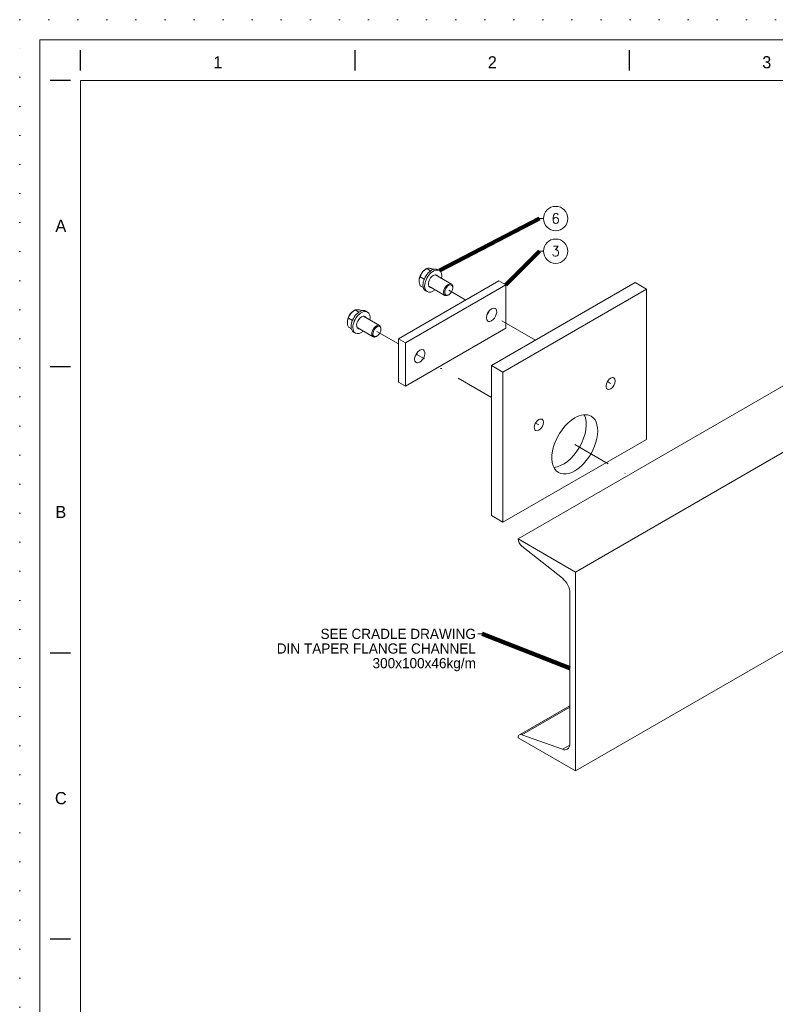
# Model space of a CAD drawing. Header units: millimetres. Extents: x -33820 to -29615, y -714818 to -711848.
# Tile 4 of 13: x -33820 to -32890, y -713060 to -711848. Entities that reach past the tile are written whole.
import ezdxf

# ---------------------------------------------------------------- set-up
doc = ezdxf.new("R2010")
doc.units = ezdxf.units.MM
doc.header["$MEASUREMENT"] = 0
for name, pattern in [('DGN Style 1', [35.687127, 0, -35.687127]), ('DGN Style 4', [95.165673, 47.582836, -23.791418, 0, -23.791418]), ('DGN Style 5', [41.634982, 17.843564, -23.791418])]:
    doc.linetypes.add(name, pattern=pattern)
doc.styles.add('Style-ENGINEERING', font='ENGINEERING.shx')
doc.styles.add('Style-ENGINEERING_0', font='ENGINEERING.shx')
doc.dimstyles.new('MetricMM', dxfattribs={"dimtxt": 3, "dimasz": 3, "dimexe": 1.5, "dimexo": 1.5, "dimgap": 1.5, "dimtad": 1, "dimdec": 0, "dimzin": 7, "dimtxsty": 'Style-ENGINEERING_0', "dimcen": 0.09, "dimclrd": 1, "dimclre": 1, "dimclrt": 7, "dimadec": 0, "dimazin": 3, "dimtfac": 1, "dimtdec": 0, "dimtofl": 0, "dimtmove": 0, "dimatfit": 3, "dimfxl": 1, "dimtzin": 7, "dimlwd": -1, "dimlwe": 0, "dimarcsym": 0})

# ---------------------------------------------------------------- blocks, each defined once
blk = doc.blocks.new('*U108')
for p, q in [((-405.55, 284.53), (-405.55, 289.53)), ((-337.96, 284.53), (-337.96, 289.53)), ((-270.38, 284.53), (-270.38, 289.53)), ((-408.05, 282.03), (-413.05, 282.03)), ((-408.05, 211.53), (-413.05, 211.53)), ((-408.05, 141.03), (-413.05, 141.03)), ((-408.05, 70.53), (-413.05, 70.53))]:
    blk.add_line(p, q)
at = {"color": 7, "linetype": 'Continuous', "lineweight": 0, "flags": 128}
blk.add_lwpolyline([(-415.55, 292.03), (415.45, 292.03), (415.45, -291.97), (-415.55, -291.97), (-415.55, 292.03)], close=True, dxfattribs=at)
at = {"color": 7, "linetype": 'Continuous', "lineweight": 13, "flags": 128}
blk.add_lwpolyline([(-405.55, 282.03), (405.45, 282.03), (405.45, -281.97), (-405.55, -281.97), (-405.55, 282.03)], close=True, dxfattribs=at)
at = {"char_height": 3, "attachment_point": 5, "line_spacing_factor": 1.2, "style": 'Style-ENGINEERING'}
for s, insert in [('1', (-371.76, 286.53)), ('2', (-304.17, 286.53)), ('3', (-236.59, 286.53)), ('A', (-410.42, 246.28)), ('B', (-410.42, 175.78)), ('C', (-410.42, 105.28))]:
    blk.add_mtext(s, dxfattribs=dict(at, insert=insert))

msp = doc.modelspace()

# ---------------------------------------------------------------- linework, layer by layer
at = {"color": 7, "linetype": 'Continuous', "lineweight": 0}
for p, q in [((-33175.22, -712092.57), (-33180.22, -712092.57)), ((-33175.22, -712132.76), (-33180.22, -712132.76)), ((-33318.84, -712154.12), (-33320.1, -712154.86)), ((-33318.84, -712154.12), (-33314.13, -712156.84)), ((-33316.03, -712153.76), (-33315.99, -712153.76)), ((-33310.65, -712154.86), (-33310.38, -712155.01)), ((-33288.53, -712173.31), (-33308.35, -712161.86)), ((-33303.41, -712156.63), (-33305.53, -712155.41)), ((-32640.61, -712160.43), (-33206.29, -712487.03)), ((-33327.03, -712164.31), (-33322.06, -712167.18)), ((-33327.03, -712175.23), (-33323.3, -712177.38)), ((-33316.35, -712175.72), (-33296.53, -712187.16)), ((-33320.53, -712181.39), (-33318.41, -712182.61)), ((-33292.53, -712186.77), (-33291.82, -712186.36)), ((-33286.87, -712177.79), (-33286.87, -712176.97)), ((-33407.23, -712205.16), (-33408.49, -712205.89)), ((-33407.23, -712205.16), (-33402.51, -712207.88)), ((-33404.42, -712204.79), (-33404.38, -712204.79)), ((-33399.03, -712205.89), (-33398.77, -712206.04)), ((-33391.8, -712207.66), (-33393.92, -712206.44)), ((-32569.9, -712201.26), (-33135.58, -712527.86)), ((-33415.42, -712215.34), (-33410.45, -712218.21)), ((-33376.92, -712224.34), (-33396.74, -712212.89)), ((-33415.42, -712226.27), (-33411.69, -712228.42)), ((-33408.92, -712232.42), (-33406.8, -712233.64)), ((-33404.74, -712226.75), (-33384.92, -712238.19)), ((-33375.26, -712228.82), (-33375.26, -712228)), ((-33380.92, -712237.8), (-33380.21, -712237.39)), ((-32569.9, -712446.21), (-33135.58, -712772.81)), ((-33135.58, -712527.86), (-33206.29, -712487.03)), ((-33201.68, -712496.12), (-33151.89, -712535.63)), ((-33135.58, -712772.81), (-33135.58, -712527.86)), ((-33142.65, -712553.8), (-33142.65, -712738.7)), ((-33255.87, -712603.83), (-33250.87, -712603.83)), ((-33142.65, -712692.53), (-33204.64, -712728.32)), ((-33142.65, -712694.15), (-33201.68, -712728.23)), ((-33206.29, -712731.98), (-33135.58, -712772.81)), ((-33151.89, -712746.21), (-33201.68, -712728.23)), ((-33142.85, -712740.99), (-33151.89, -712746.21))]:
    msp.add_line(p, q, dxfattribs=at)
at = {"color": 5, "linetype": 'Continuous', "lineweight": 0}
for p, q in [((-33229.98, -712169.4), (-33353.72, -712240.84)), ((-33221.49, -712174.3), (-33345.23, -712245.74)), ((-33221.49, -712174.3), (-33229.98, -712169.4)), ((-33221.49, -712227.37), (-33221.49, -712174.3)), ((-33221.49, -712227.37), (-33345.23, -712298.82)), ((-33345.23, -712245.74), (-33353.72, -712240.84)), ((-33353.72, -712240.84), (-33353.72, -712293.92)), ((-33345.23, -712298.82), (-33345.23, -712245.74)), ((-33353.72, -712293.92), (-33345.23, -712298.82))]:
    msp.add_line(p, q, dxfattribs=at)
at = {"color": 3, "linetype": 'Continuous', "lineweight": 0}
for p, q in [((-33239.2, -712273.52), (-33062.43, -712171.45)), ((-33062.43, -712171.45), (-33048.28, -712179.62)), ((-33225.06, -712281.68), (-33048.28, -712179.62)), ((-33048.28, -712179.62), (-33048.28, -712364.52)), ((-33239.2, -712273.52), (-33225.06, -712281.68)), ((-33239.2, -712458.42), (-33239.2, -712273.52)), ((-33225.06, -712466.59), (-33225.06, -712281.68)), ((-33048.28, -712364.52), (-33225.06, -712466.59)), ((-33239.2, -712458.42), (-33225.06, -712466.59))]:
    msp.add_line(p, q, dxfattribs=at)
at = {"color": 1, "linetype": 'DGN Style 4', "lineweight": 0}
for p, q in [((-33270.63, -712192.88), (-33291.82, -712180.64)), ((-33185.08, -712242.27), (-33243.67, -712208.44)), ((-33353.72, -712246.97), (-33380.21, -712231.67)), ((-33239.2, -712313.08), (-33332.06, -712259.48)), ((-33092.48, -712295.73), (-33096.48, -712293.42)), ((-33180.87, -712346.76), (-33184.87, -712344.45)), ((-33136.67, -712370.65), (-33070.69, -712408.74))]:
    msp.add_line(p, q, dxfattribs=at)
at = {"color": 7, "linetype": 'DGN Style 1', "lineweight": 0, "flags": 128}
msp.add_lwpolyline([(-33820.09, -711847.68), (-29615.09, -711847.68), (-29615.09, -714817.68), (-33820.09, -714817.68), (-33820.09, -711847.68)], close=True, dxfattribs=at)
at = {"color": 7, "linetype": 'Continuous', "lineweight": 13}
for centre in [(-33160.22, -712092.57), (-33160.22, -712132.76)]:
    msp.add_circle(centre, 15, dxfattribs=at)
at = {"color": 7, "linetype": 'Continuous', "lineweight": 0, "extrusion": (0, 0, -1)}
for centre, major_axis, start_param, end_param in [((-33320.1, -712164.31), (-5.79, -10.03), 0.7853844, 2.3562062), ((-33313.03, -712168.4), (-7.5, -12.99), 0.7853969, 3.1415944), ((-33310.91, -712169.62), (-7.5, -12.99), 0.785398, 3.1415938), ((-33310.91, -712169.62), (-7.5, -12.99), 3.1415938, 4.1498504), ((-33313.03, -712168.4), (-7.5, -12.99), 6.2831835, 7.0685822), ((-33310.91, -712169.62), (-7.5, -12.99), 6.2831841, 7.0685833), ((-33291.82, -712180.64), (-3.5, -6.06), 5.4977853, 10.2101766), ((-33310.91, -712169.62), (-7.5, -12.99), 5.2749202, 6.2831841), ((-33291.82, -712180.64), (-3.5, -6.06), 3.9269913, 5.4977853), ((-33408.49, -712215.34), (-5.79, -10.03), 0.7853861, 2.3562076), ((-33401.42, -712219.43), (-7.5, -12.99), 0.7853989, 3.141593), ((-33399.3, -712220.65), (-7.5, -12.99), 0.7853972, 3.1415927), ((-33399.3, -712220.65), (-7.5, -12.99), 3.1415927, 4.1498541), ((-33401.42, -712219.43), (-7.5, -12.99), 6.283184, 7.0685842), ((-33399.3, -712220.65), (-7.5, -12.99), 6.2831844, 7.0685825), ((-33399.3, -712220.65), (-7.5, -12.99), 5.2749245, 6.2831844), ((-33380.21, -712231.67), (-3.5, -6.06), 5.4977841, 10.2101785), ((-33380.21, -712231.67), (-3.5, -6.06), 3.9269932, 5.4977841), ((-33153.97, -712547.27), (-8, 13.86), 0.9704253, 2.3561942), ((-33153.97, -712732.17), (-8, 13.86), 2.3561945, 3.1415927), ((-33153.97, -712732.17), (-8, 13.86), 3.1415927, 3.7419626)]:
    msp.add_ellipse(centre, major_axis=major_axis, ratio=0.5773503, start_param=start_param, end_param=end_param, dxfattribs=at)
at = {"color": 7, "linetype": 'Continuous', "lineweight": 0}
for centre, major_axis, start_param, end_param in [((-33310.91, -712169.62), (4.25, 7.36), 0.7853958, 3.1415941), ((-33310.91, -712169.62), (4.25, 7.36), 6.283182, 7.0685811), ((-33313.03, -712168.4), (4.25, 7.36), -0.3446918, -0.2522276), ((-33310.91, -712169.62), (4.25, 7.36), 5.9384916, 6.283182), ((-33292.53, -712180.24), (4, 6.93), 0.0000002, 3.1415924), ((-33292.53, -712180.24), (4, 6.93), 5.4977839, 6.2831855), ((-33313.03, -712168.4), (4.25, 7.36), 3.3938238, 3.4863016), ((-33310.91, -712169.62), (4.25, 7.36), 3.1415941, 3.4863036), ((-33292.53, -712180.24), (4, 6.93), 3.1415924, 3.9269893), ((-33399.3, -712220.65), (4.25, 7.36), 0.7853961, 3.1415955), ((-33399.3, -712220.65), (4.25, 7.36), 6.2831844, 7.0685814), ((-33401.42, -712219.43), (4.25, 7.36), -0.3447057, -0.2522338), ((-33399.3, -712220.65), (4.25, 7.36), 5.9384772, 6.2831844), ((-33380.92, -712231.27), (4, 6.93), 0, 3.1415927), ((-33401.42, -712219.43), (4.25, 7.36), 3.3938287, 3.4862936), ((-33399.3, -712220.65), (4.25, 7.36), 3.1415955, 3.486289), ((-33380.92, -712231.27), (4, 6.93), 5.4977851, 6.2831853), ((-33380.92, -712231.27), (4, 6.93), 3.1415927, 3.9269908), ((-33200.64, -712490.3), (4, -6.93), 3.9269881, 5.3127614), ((-33200.64, -712735.25), (4, -6.93), 3.1415927, 3.9269895), ((-33200.64, -712735.25), (4, -6.93), 2.5412201, 3.1415927)]:
    msp.add_ellipse(centre, major_axis=major_axis, ratio=0.5773503, start_param=start_param, end_param=end_param, dxfattribs=at)
at = {"color": 5, "linetype": 'Continuous', "lineweight": 0, "extrusion": (0, 0, -1)}
for centre, start_param, end_param in [((-33239.17, -712211.04), 0.0000002, 3.1415924), ((-33239.17, -712211.04), 3.1415924, 5.4977866), ((-33239.17, -712211.04), 5.4977866, 6.2831855), ((-33327.56, -712262.07), 6.2831844, 9.424777), ((-33327.56, -712262.07), 3.1415917, 5.4977898), ((-33327.56, -712262.07), 5.4977898, 6.2831844)]:
    msp.add_ellipse(centre, major_axis=(-4.5, -7.79), ratio=0.5773503, start_param=start_param, end_param=end_param, dxfattribs=at)
at = {"color": 5, "linetype": 'Continuous', "lineweight": 0}
for centre, start_param, end_param in [((-33247.65, -712206.14), 4.3725542, 5.0522268), ((-33336.04, -712257.17), 4.3725538, 5.0522265)]:
    msp.add_ellipse(centre, major_axis=(4.5, 7.79), ratio=0.5773503, start_param=start_param, end_param=end_param, dxfattribs=at)
at = {"color": 3, "linetype": 'Continuous', "lineweight": 0}
for centre, major_axis, start_param, end_param in [((-33092.48, -712295.73), (4, 6.93), 0.7853988, 3.1415965), ((-33092.48, -712295.73), (4, 6.93), 3.1415965, 6.2831815), ((-33092.48, -712295.73), (4, 6.93), 6.2831815, 7.0685841), ((-33136.67, -712370.65), (20, 34.64), 0.0000003, 0.7853985), ((-33180.87, -712346.76), (4, 6.93), 0.7853988, 3.1415965), ((-33180.87, -712346.76), (4, 6.93), 3.1415965, 6.2831815), ((-33180.87, -712346.76), (4, 6.93), 6.2831815, 7.0685841), ((-33136.67, -712370.65), (20, 34.64), 0.7853985, 3.1415928), ((-33150.82, -712362.48), (20, 34.64), 3.502959, 5.921819), ((-33136.67, -712370.65), (20, 34.64), 3.1415928, 6.2831856)]:
    msp.add_ellipse(centre, major_axis=major_axis, ratio=0.5773503, start_param=start_param, end_param=end_param, dxfattribs=at)
at = {"color": 7, "linetype": 'Continuous', "lineweight": 0}
for points in [[(-33327.03, -712164.31), (-33326.93, -712164.03), (-33326.08, -712160.47), (-33323.32, -712156.81), (-33319.57, -712154.58), (-33319.09, -712154.27), (-33318.84, -712154.12)], [(-33415.42, -712215.34), (-33415.31, -712215.06), (-33414.47, -712211.5), (-33411.71, -712207.84), (-33407.95, -712205.61), (-33407.47, -712205.3), (-33407.23, -712205.16)]]:
    msp.add_open_spline(points, degree=3, knots=[0, 0, 0, 0, 0.0720347, 0.8755403, 0.9377679, 1, 1, 1, 1], dxfattribs=at)
for points in [[(-33318.84, -712154.12), (-33318.31, -712153.81), (-33317.46, -712153.63), (-33316.03, -712153.76)], [(-33315.99, -712153.76), (-33314.56, -712153.89), (-33312.64, -712154.32), (-33310.65, -712154.86)], [(-33328.29, -712169.04), (-33328.29, -712167.13), (-33327.77, -712165.58), (-33327.03, -712164.31)], [(-33327.03, -712175.23), (-33327.77, -712173.12), (-33328.29, -712170.95), (-33328.29, -712169.04)], [(-33407.23, -712205.16), (-33406.7, -712204.85), (-33405.85, -712204.66), (-33404.42, -712204.79)], [(-33404.38, -712204.79), (-33402.95, -712204.92), (-33401.03, -712205.35), (-33399.03, -712205.89)], [(-33416.68, -712220.07), (-33416.68, -712218.16), (-33416.16, -712216.61), (-33415.42, -712215.34)], [(-33415.42, -712226.27), (-33416.15, -712224.15), (-33416.68, -712221.98), (-33416.68, -712220.07)]]:
    msp.add_open_spline(points, degree=3, dxfattribs=at)

# ---------------------------------------------------------------- block references
at = {"xscale": 4.999999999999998, "yscale": 4.999999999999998, "zscale": 4.999999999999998}
msp.add_blockref('*U108', (-31717.36, -713332.83), dxfattribs=at)

# ---------------------------------------------------------------- texts
at = {"color": 7, "linetype": 'Continuous', "lineweight": 0, "char_height": 12.5, "attachment_point": 5, "line_spacing_factor": 0.72, "style": 'Style-ENGINEERING'}
for s, insert in [('\\FSTANDARD;6', (-33160.22, -712092.57)), ('\\FSTANDARD;3', (-33160.22, -712132.76))]:
    msp.add_mtext(s, dxfattribs=dict(at, insert=insert))
at = {"color": 7, "linetype": 'DGN Style 5', "lineweight": 0, "insert": (-33258.37, -712623.95), "char_height": 12.5, "attachment_point": 6, "line_spacing_factor": 0.86543, "style": 'Style-ENGINEERING'}
msp.add_mtext('SEE CRADLE DRAWING\\PDIN TAPER FLANGE CHANNEL\\P300x100x46kg/m', dxfattribs=at)

# ---------------------------------------------------------------- leaders
at = {"color": 1, "linetype": 'Continuous'}
for points in [[(-33303.41, -712156.63), (-33180.22, -712092.57)], [(-33221.49, -712174.3), (-33180.22, -712132.76)], [(-33142.65, -712646.25), (-33250.87, -712603.83)]]:
    msp.add_leader(points, dimstyle='MetricMM', override={"dimtxt": 12.5, "dimasz": 12.5, "dimgap": 6.25, "dimclrd": 0, "dimlwd": 65534}, dxfattribs=at)

doc.saveas('drawing.dxf')
